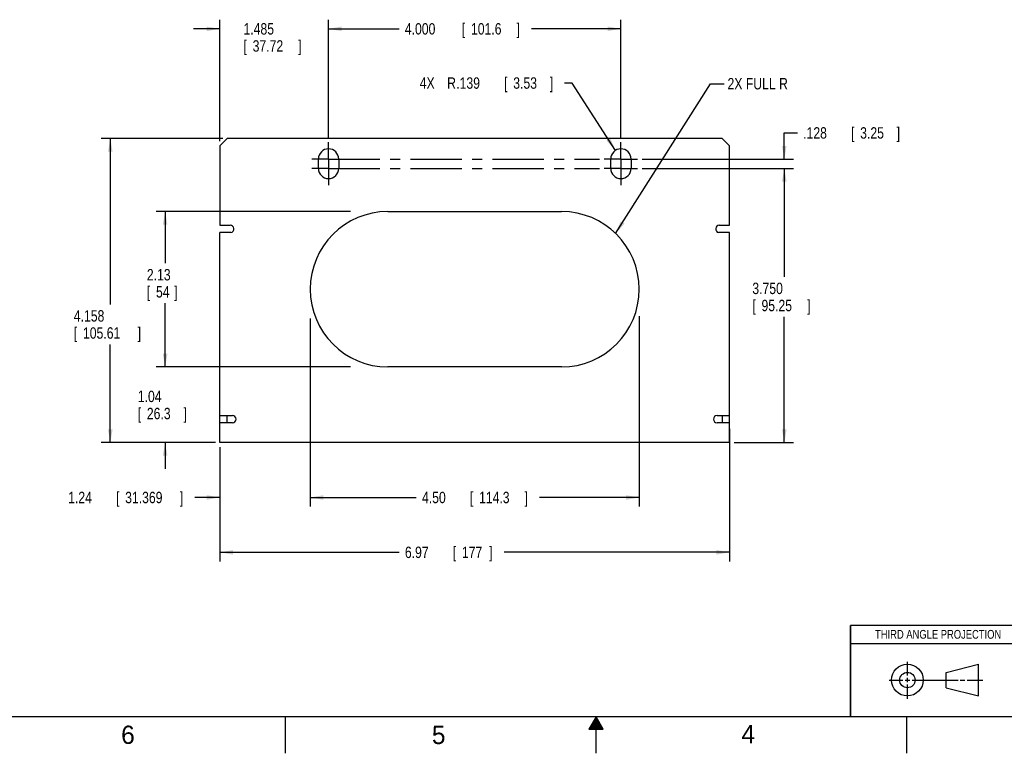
# Model space of a CAD drawing. Header units: inches. Extents: x 0 to 34, y 0 to 22.
# Tile 57 of 66: x 9.1 to 22.6, y 0 to 10. Entities that reach past the tile are written whole.
import ezdxf
from ezdxf.enums import TextEntityAlignment as Align

# ---------------------------------------------------------------- set-up
doc = ezdxf.new("R2010")
doc.units = ezdxf.units.IN
doc.header["$LTSCALE"] = 1.87
doc.header["$MEASUREMENT"] = 0
doc.linetypes.add('CENTER', pattern=[0.6, 0.375, -0.075, 0.075, -0.075])
doc.layers.get('0').update_dxf_attribs({"linetype": 'CONTINUOUS'})
for name, color, linetype in [('DEFAULT_1', 7, 'CENTER'), ('DETAIL', 7, 'CONTINUOUS'), ('DIMENSIONS', 7, 'CONTINUOUS')]:
    doc.layers.add(name, color=color, linetype=linetype)
doc.styles.get("Standard").update_dxf_attribs({"font": 'txt', "width": 0.8})
doc.dimstyles.new('DIMSTYLE_1', dxfattribs={"dimtxt": 0.156, "dimasz": 0.18, "dimexe": 0.18, "dimexo": 0.0625, "dimgap": 0.09, "dimtad": 0, "dimtih": 1, "dimtoh": 1, "dimzin": 4, "dimdsep": 46, "dimtxsty": 'STANDARD', "dimblk": '_FILLED', "dimblk1": '_FILLED', "dimblk2": '_FILLED', "dimcen": 0.09, "dimadec": 0, "dimazin": 0, "dimtp": 0.01, "dimtm": 0.01, "dimtfac": 1, "dimtofl": 0, "dimtmove": 0, "dimatfit": 3, "dimldrblk": '_FILLED', "dimfxl": 1, "dimtolj": 1, "dimtzin": 4, "dimarcsym": 0})
doc.dimstyles.new('DIMSTYLE_2', dxfattribs={"dimtxt": 0.156, "dimasz": 0.18, "dimexe": 0.18, "dimexo": 0.0625, "dimgap": 0.09, "dimtad": 0, "dimtih": 1, "dimtoh": 1, "dimdec": 3, "dimzin": 4, "dimdsep": 46, "dimtxsty": 'STANDARD', "dimblk": '_FILLED', "dimblk1": '_FILLED', "dimblk2": '_FILLED', "dimcen": 0.09, "dimadec": 0, "dimazin": 0, "dimtp": 0.001, "dimtm": 0.001, "dimtfac": 1, "dimtdec": 3, "dimtofl": 0, "dimtmove": 0, "dimatfit": 3, "dimldrblk": '_FILLED', "dimfxl": 1, "dimtolj": 1, "dimtzin": 4, "dimarcsym": 0})
doc.dimstyles.new('DIMSTYLE_4', dxfattribs={"dimtxt": 0.156, "dimasz": 0.18, "dimexe": 0.18, "dimexo": 0.0625, "dimgap": 0.09, "dimtad": 0, "dimtih": 1, "dimtoh": 1, "dimdec": 3, "dimzin": 4, "dimdsep": 46, "dimtxsty": 'STANDARD', "dimblk": '_FILLED', "dimblk1": '_FILLED', "dimblk2": '_FILLED', "dimcen": 0.09, "dimadec": 0, "dimazin": 0, "dimtp": 0.001, "dimtm": 0.001, "dimtfac": 1, "dimtdec": 3, "dimtofl": 0, "dimtmove": 0, "dimatfit": 3, "dimldrblk": '_FILLED', "dimfxl": 1, "dimtolj": 1, "dimtzin": 4, "dimarcsym": 0})

# ---------------------------------------------------------------- blocks, each defined once
blk = doc.blocks.new('THIRD_ANGLE_BL0', base_point=(21.651, 0.998))
at = {"color": 2, "linetype": 'CONTINUOUS'}
for p, q in [((21.259, 1.064), (21.259, 1.251)), ((21.009, 1.001), (21.197, 1.001)), ((21.228, 1.001), (21.291, 1.001)), ((21.259, 0.97), (21.259, 1.033)), ((21.322, 1.001), (21.952, 1.001)), ((21.983, 1.001), (22.046, 1.001)), ((22.077, 1.001), (22.293, 1.001)), ((21.259, 0.746), (21.259, 0.939))]:
    blk.add_line(p, q, dxfattribs=at)
at = {"color": 7, "linetype": 'CONTINUOUS'}
for p, q in [((21.791, 1.106), (22.23, 1.218)), ((22.23, 0.784), (22.23, 1.218)), ((21.791, 0.896), (21.791, 1.106)), ((21.791, 0.896), (22.23, 0.784))]:
    blk.add_line(p, q, dxfattribs=at)
for radius in [0.217, 0.105]:
    blk.add_circle((21.259, 1.001), radius, dxfattribs=at)
blk = doc.blocks.new('_FILLED')
at = {"color": 0, "linetype": 'BYBLOCK'}
blk.add_solid([(0, 0), (-1, 0.174), (-1, -0.174)], dxfattribs=at)
blk = doc.blocks.new('*D0')
at = {"layer": 'DIMENSIONS', "color": 2, "linetype": 'CONTINUOUS'}
for p, q in [((13.09, 5.895), (13.09, 3.373)), ((11.855, 4.185), (11.855, 3.373)), ((11.855, 3.498), (11.51, 3.498)), ((13.09, 3.498), (13.45, 3.498))]:
    blk.add_line(p, q, dxfattribs=at)
at = {"layer": 'DIMENSIONS', "color": 2, "linetype": 'CONTINUOUS', "xscale": 0.18, "yscale": 0.18, "zscale": 0.18}
blk.add_blockref('_FILLED', (11.855, 3.498), dxfattribs=at)
at = {"layer": 'DIMENSIONS', "color": 2, "linetype": 'CONTINUOUS', "xscale": 0.18, "yscale": 0.18, "zscale": 0.18, "rotation": 180}
blk.add_blockref('_FILLED', (13.09, 3.498), dxfattribs=at)
at = {"layer": 'DIMENSIONS', "color": 2, "linetype": 'CONTINUOUS', "width": 0.8}
for s, p in [('1.24', (9.778, 3.42)), ('[', (10.433, 3.42)), ('31.369', (10.558, 3.42)), (']', (11.307, 3.42))]:
    blk.add_text(s, height=0.156, dxfattribs=at).set_placement(p)
blk = doc.blocks.new('*D1')
at = {"layer": 'DIMENSIONS', "color": 2, "linetype": 'CONTINUOUS'}
for p, q in [((13.09, 5.945), (13.09, 3.373)), ((17.59, 5.977), (17.59, 3.373)), ((13.09, 3.498), (14.541, 3.498)), ((17.59, 3.498), (16.226, 3.498))]:
    blk.add_line(p, q, dxfattribs=at)
at = {"layer": 'DIMENSIONS', "color": 2, "linetype": 'CONTINUOUS', "xscale": 0.18, "yscale": 0.18, "zscale": 0.18, "rotation": 180}
blk.add_blockref('_FILLED', (13.09, 3.498), dxfattribs=at)
at = {"layer": 'DIMENSIONS', "color": 2, "linetype": 'CONTINUOUS', "xscale": 0.18, "yscale": 0.18, "zscale": 0.18}
blk.add_blockref('_FILLED', (17.59, 3.498), dxfattribs=at)
at = {"layer": 'DIMENSIONS', "color": 2, "linetype": 'CONTINUOUS', "width": 0.8}
for s, p in [('4.50', (14.619, 3.42)), ('[', (15.274, 3.42)), ('114.3', (15.399, 3.42)), (']', (16.023, 3.42))]:
    blk.add_text(s, height=0.156, dxfattribs=at).set_placement(p)
blk = doc.blocks.new('*D2')
at = {"layer": 'DIMENSIONS', "color": 2, "linetype": 'CONTINUOUS'}
for p, q in [((13.34, 8.417), (13.34, 10.031)), ((17.34, 8.417), (17.34, 10.031)), ((13.34, 9.906), (14.306, 9.906)), ((17.34, 9.906), (16.116, 9.906))]:
    blk.add_line(p, q, dxfattribs=at)
at = {"layer": 'DIMENSIONS', "color": 2, "linetype": 'CONTINUOUS', "xscale": 0.18, "yscale": 0.18, "zscale": 0.18, "rotation": 180}
blk.add_blockref('_FILLED', (13.34, 9.906), dxfattribs=at)
at = {"layer": 'DIMENSIONS', "color": 2, "linetype": 'CONTINUOUS', "xscale": 0.18, "yscale": 0.18, "zscale": 0.18}
blk.add_blockref('_FILLED', (17.34, 9.906), dxfattribs=at)
at = {"layer": 'DIMENSIONS', "color": 2, "linetype": 'CONTINUOUS', "width": 0.8}
for s, p in [('4.000', (14.384, 9.828)), ('[', (15.164, 9.828)), ('101.6', (15.289, 9.828)), (']', (15.913, 9.828))]:
    blk.add_text(s, height=0.156, dxfattribs=at).set_placement(p)
blk = doc.blocks.new('*D3')
at = {"layer": 'DIMENSIONS', "color": 2, "linetype": 'CONTINUOUS'}
for p, q in [((18.825, 4.435), (18.825, 2.623)), ((11.855, 4.103), (11.855, 2.623)), ((11.855, 2.748), (14.307, 2.748)), ((18.825, 2.748), (15.742, 2.748))]:
    blk.add_line(p, q, dxfattribs=at)
at = {"layer": 'DIMENSIONS', "color": 2, "linetype": 'CONTINUOUS', "xscale": 0.18, "yscale": 0.18, "zscale": 0.18, "rotation": 180}
blk.add_blockref('_FILLED', (11.855, 2.748), dxfattribs=at)
at = {"layer": 'DIMENSIONS', "color": 2, "linetype": 'CONTINUOUS', "xscale": 0.18, "yscale": 0.18, "zscale": 0.18}
blk.add_blockref('_FILLED', (18.825, 2.748), dxfattribs=at)
at = {"layer": 'DIMENSIONS', "color": 2, "linetype": 'CONTINUOUS', "width": 0.8}
for s, p in [('6.97', (14.385, 2.67)), ('[', (15.04, 2.67)), (']', (15.539, 2.67)), ('177', (15.165, 2.67))]:
    blk.add_text(s, height=0.156, dxfattribs=at).set_placement(p)
blk = doc.blocks.new('*D6')
at = {"layer": 'DIMENSIONS', "color": 2, "linetype": 'CONTINUOUS'}
for p, q in [((13.641, 7.408), (10.98, 7.408)), ((11.105, 7.408), (11.105, 6.7)), ((11.105, 5.283), (11.105, 6.154)), ((13.641, 5.283), (10.98, 5.283))]:
    blk.add_line(p, q, dxfattribs=at)
at = {"layer": 'DIMENSIONS', "color": 2, "linetype": 'CONTINUOUS', "xscale": 0.18, "yscale": 0.18, "zscale": 0.18}
for p, rotation in [((11.105, 7.408), 90), ((11.105, 5.283), 270)]:
    blk.add_blockref('_FILLED', p, dxfattribs=dict(at, rotation=rotation))
at = {"layer": 'DIMENSIONS', "color": 2, "linetype": 'CONTINUOUS', "width": 0.8}
for s, p in [('2.13', (10.855, 6.466)), ('[', (10.855, 6.232)), ('54', (10.98, 6.232)), (']', (11.23, 6.232))]:
    blk.add_text(s, height=0.156, dxfattribs=at).set_placement(p)
blk = doc.blocks.new('*D7')
at = {"layer": 'DIMENSIONS', "color": 2, "linetype": 'CONTINUOUS'}
for p, q in [((11.105, 5.283), (11.105, 5.643)), ((12.774, 5.283), (10.98, 5.283)), ((11.793, 4.248), (10.98, 4.248)), ((11.105, 4.248), (11.105, 3.888))]:
    blk.add_line(p, q, dxfattribs=at)
at = {"layer": 'DIMENSIONS', "color": 2, "linetype": 'CONTINUOUS', "xscale": 0.18, "yscale": 0.18, "zscale": 0.18}
for p, rotation in [((11.105, 5.283), 270), ((11.105, 4.248), 90)]:
    blk.add_blockref('_FILLED', p, dxfattribs=dict(at, rotation=rotation))
at = {"layer": 'DIMENSIONS', "color": 2, "linetype": 'CONTINUOUS', "width": 0.8}
for s, p in [('1.04', (10.731, 4.802)), ('[', (10.731, 4.568)), ('26.3', (10.855, 4.568)), (']', (11.355, 4.568))]:
    blk.add_text(s, height=0.156, dxfattribs=at).set_placement(p)
blk = doc.blocks.new('*D8')
at = {"layer": 'DIMENSIONS', "color": 2, "linetype": 'CONTINUOUS'}
for p, q in [((17.632, 7.998), (19.7, 7.998)), ((19.575, 7.998), (19.575, 6.513)), ((19.575, 4.248), (19.575, 5.967)), ((18.888, 4.248), (19.7, 4.248))]:
    blk.add_line(p, q, dxfattribs=at)
at = {"layer": 'DIMENSIONS', "color": 2, "linetype": 'CONTINUOUS', "xscale": 0.18, "yscale": 0.18, "zscale": 0.18}
for p, rotation in [((19.575, 7.998), 90), ((19.575, 4.248), 270)]:
    blk.add_blockref('_FILLED', p, dxfattribs=dict(at, rotation=rotation))
at = {"layer": 'DIMENSIONS', "color": 2, "linetype": 'CONTINUOUS', "width": 0.8}
for s, p in [('3.750', (19.138, 6.279)), ('[', (19.138, 6.045)), ('95.25', (19.263, 6.045)), (']', (19.887, 6.045))]:
    blk.add_text(s, height=0.156, dxfattribs=at).set_placement(p)
blk = doc.blocks.new('*D9')
at = {"layer": 'DIMENSIONS', "color": 2, "linetype": 'CONTINUOUS'}
for p, q in [((11.855, 8.369), (11.855, 10.031)), ((13.34, 8.417), (13.34, 10.031)), ((11.855, 9.906), (11.495, 9.906)), ((13.34, 9.906), (13.7, 9.906))]:
    blk.add_line(p, q, dxfattribs=at)
at = {"layer": 'DIMENSIONS', "color": 2, "linetype": 'CONTINUOUS', "xscale": 0.18, "yscale": 0.18, "zscale": 0.18}
blk.add_blockref('_FILLED', (11.855, 9.906), dxfattribs=at)
at = {"layer": 'DIMENSIONS', "color": 2, "linetype": 'CONTINUOUS', "xscale": 0.18, "yscale": 0.18, "zscale": 0.18, "rotation": 180}
blk.add_blockref('_FILLED', (13.34, 9.906), dxfattribs=at)
at = {"layer": 'DIMENSIONS', "color": 2, "linetype": 'CONTINUOUS', "width": 0.8}
for s, p in [('1.485', (12.177, 9.828)), ('[', (12.177, 9.594)), ('37.72', (12.302, 9.594)), (']', (12.926, 9.594))]:
    blk.add_text(s, height=0.156, dxfattribs=at).set_placement(p)
blk = doc.blocks.new('*D10')
at = {"layer": 'DIMENSIONS', "color": 2, "linetype": 'CONTINUOUS'}
for p, q in [((11.893, 8.406), (10.23, 8.406)), ((10.355, 8.406), (10.355, 6.137)), ((10.355, 4.248), (10.355, 5.591)), ((11.793, 4.248), (10.23, 4.248))]:
    blk.add_line(p, q, dxfattribs=at)
at = {"layer": 'DIMENSIONS', "color": 2, "linetype": 'CONTINUOUS', "xscale": 0.18, "yscale": 0.18, "zscale": 0.18}
for p, rotation in [((10.355, 8.406), 90), ((10.355, 4.248), 270)]:
    blk.add_blockref('_FILLED', p, dxfattribs=dict(at, rotation=rotation))
at = {"layer": 'DIMENSIONS', "color": 2, "linetype": 'CONTINUOUS', "width": 0.8}
for s, p in [('4.158', (9.856, 5.903)), ('[', (9.856, 5.669)), ('105.61', (9.981, 5.669)), (']', (10.729, 5.669))]:
    blk.add_text(s, height=0.156, dxfattribs=at).set_placement(p)
blk = doc.blocks.new('*D11')
at = {"layer": 'DIMENSIONS', "color": 2, "linetype": 'CONTINUOUS'}
for p, q in [((19.575, 8.126), (19.575, 8.483)), ((19.575, 8.483), (19.755, 8.483)), ((17.632, 8.126), (19.7, 8.126)), ((17.632, 7.998), (19.7, 7.998)), ((19.575, 7.998), (19.575, 7.638))]:
    blk.add_line(p, q, dxfattribs=at)
at = {"layer": 'DIMENSIONS', "color": 2, "linetype": 'CONTINUOUS', "xscale": 0.18, "yscale": 0.18, "zscale": 0.18}
for p, rotation in [((19.575, 8.126), 270), ((19.575, 7.998), 90)]:
    blk.add_blockref('_FILLED', p, dxfattribs=dict(at, rotation=rotation))
at = {"layer": 'DIMENSIONS', "color": 2, "linetype": 'CONTINUOUS', "width": 0.8}
for s, p in [('.128', (19.833, 8.405)), ('[', (20.488, 8.405)), ('3.25', (20.613, 8.405)), (']', (21.112, 8.405))]:
    blk.add_text(s, height=0.156, dxfattribs=at).set_placement(p)
blk = doc.blocks.new('*D29')
at = {"layer": 'DIMENSIONS', "color": 2, "linetype": 'CONTINUOUS'}
for p, q in [((16.671, 9.165), (16.569, 9.165)), ((17.265, 8.243), (16.671, 9.165))]:
    blk.add_line(p, q, dxfattribs=at)
at = {"layer": 'DIMENSIONS', "color": 2, "linetype": 'CONTINUOUS', "xscale": 0.18, "yscale": 0.18, "zscale": 0.18, "rotation": 302.756834}
blk.add_blockref('_FILLED', (17.265, 8.243), dxfattribs=at)
at = {"layer": 'DIMENSIONS', "color": 2, "linetype": 'CONTINUOUS', "width": 0.8}
for s, p in [('4X ', (14.588, 9.087)), ('R', (14.963, 9.087)), ('.139', (15.087, 9.087)), ('[', (15.743, 9.087)), ('3.53', (15.867, 9.087)), (']', (16.367, 9.087))]:
    blk.add_text(s, height=0.156, dxfattribs=at).set_placement(p)

msp = doc.modelspace()

# ---------------------------------------------------------------- linework, layer by layer
at = {"color": 3, "linetype": 'CONTINUOUS'}
for p, q in [((11.9551, 8.406), (11.8551, 8.306)), ((18.7251, 8.406), (11.9551, 8.406)), ((18.8251, 8.306), (18.7251, 8.406)), ((11.8551, 8.306), (11.8551, 7.2194)), ((18.8251, 7.2194), (18.8251, 8.306)), ((13.2011, 7.998), (13.2011, 8.126)), ((13.4791, 8.126), (13.4791, 7.998)), ((17.2011, 7.998), (17.2011, 8.126)), ((17.4791, 8.126), (17.4791, 7.998)), ((14.1526, 7.408), (16.5276, 7.408)), ((11.8551, 7.2194), (11.9941, 7.2194)), ((18.6861, 7.2194), (18.8251, 7.2194)), ((11.8551, 4.248), (11.8551, 7.1194)), ((11.985, 7.1194), (11.8551, 7.1194)), ((18.8251, 7.1194), (18.6952, 7.1194)), ((18.8251, 4.248), (18.8251, 7.1194)), ((16.5276, 5.283), (14.1526, 5.283)), ((11.8551, 4.6194), (12.0251, 4.6194)), ((18.6551, 4.6194), (18.8251, 4.6194)), ((12.0251, 4.5194), (11.8551, 4.5194)), ((18.8251, 4.5194), (18.6551, 4.5194)), ((18.8251, 4.248), (11.8551, 4.248))]:
    msp.add_line(p, q, dxfattribs=at)
at = {"color": 7, "linetype": 'CONTINUOUS'}
for p, q in [((11.9551, 4.5194), (11.9551, 4.6194)), ((18.7251, 4.6194), (18.7251, 4.5194))]:
    msp.add_line(p, q, dxfattribs=at)
at = {"color": 2, "linetype": 'CONTINUOUS'}
msp.add_line((20.48, 1.5), (22.98, 1.5), dxfattribs=at)
at = {"color": 7, "linetype": 'CONTINUOUS', "const_width": 0.02}
for points in [[(20.48, 1.75), (22.98, 1.75)], [(20.48, 1.75), (20.48, 0.5)]]:
    msp.add_lwpolyline(points, dxfattribs=at)
at = {"color": 3, "linetype": 'CONTINUOUS'}
for centre, radius, start, end in [((13.3401, 8.126), 0.139, 0, 180), ((17.3401, 8.126), 0.139, 0, 180), ((13.3401, 7.998), 0.139, 180, 360), ((17.3401, 7.998), 0.139, 180, 360), ((14.1526, 6.3455), 1.0625, 90, 270), ((16.5276, 6.3455), 1.0625, 270, 90), ((11.9941, 7.1694), 0.05, 282.70903, 90), ((18.6861, 7.1694), 0.05, 90, 257.29097), ((12.0251, 4.5694), 0.05, 270, 90), ((18.6551, 4.5694), 0.05, 90, 270)]:
    msp.add_arc(centre, radius, start, end, dxfattribs=at)
for points, knots in [([(12.0051, 7.1207), (12.0034, 7.1205), (11.9968, 7.1197), (11.99, 7.1194), (11.985, 7.1194)], [0, 0, 0, 0, 0.2488744, 1, 1, 1, 1]), ([(18.6952, 7.1194), (18.6935, 7.1194), (18.6868, 7.1195), (18.6801, 7.12), (18.6751, 7.1207)], [0, 0, 0, 0, 0.2504146, 1, 1, 1, 1])]:
    msp.add_open_spline(points, degree=3, knots=knots, dxfattribs=at)
at = {"layer": 'DEFAULT_1', "color": 2, "linetype": 'CENTER'}
for p, q in [((13.3401, 8.227), (13.3401, 8.355)), ((17.3401, 8.227), (17.3401, 8.355)), ((13.3401, 8.126), (13.3401, 8.227)), ((17.3401, 8.126), (17.3401, 8.227)), ((13.3401, 8.126), (13.1111, 8.126)), ((13.3401, 8.126), (13.3401, 7.897)), ((13.3401, 8.126), (17.0448, 8.126)), ((17.3401, 8.126), (17.1111, 8.126)), ((17.3401, 8.126), (17.5691, 8.126)), ((17.3401, 8.126), (17.3401, 7.897)), ((13.3401, 7.998), (13.1111, 7.998)), ((13.3401, 7.998), (17.0448, 7.998)), ((17.3401, 7.998), (17.1111, 7.998)), ((17.3401, 7.998), (17.5691, 7.998)), ((13.3401, 7.897), (13.3401, 7.769)), ((17.3401, 7.897), (17.3401, 7.769))]:
    msp.add_line(p, q, dxfattribs=at)
at = {"layer": 'DETAIL', "color": 2, "linetype": 'CONTINUOUS'}
for p, q in [((17.2676, 7.1079), (18.5664, 9.156)), ((18.5664, 9.156), (18.7521, 9.156)), ((12.75, 0), (12.75, 0.5)), ((17, 0.5), (16.902, 0.3303)), ((16.948, 0.41), (17.052, 0.41)), ((16.9538, 0.42), (17.0462, 0.42)), ((16.9596, 0.43), (17.0404, 0.43)), ((16.9654, 0.44), (17.0346, 0.44)), ((16.9711, 0.45), (17.0289, 0.45)), ((16.9769, 0.46), (17.0231, 0.46)), ((16.9827, 0.47), (17.0173, 0.47)), ((16.9885, 0.48), (17.0115, 0.48)), ((16.9942, 0.49), (17.0058, 0.49)), ((17.098, 0.3303), (17, 0.5)), ((17, 0), (17, 0.5)), ((21.25, 0), (21.25, 0.5)), ((16.902, 0.3303), (17.098, 0.3303)), ((16.9076, 0.34), (17.0924, 0.34)), ((16.9134, 0.35), (17.0866, 0.35)), ((16.9192, 0.36), (17.0808, 0.36)), ((16.9249, 0.37), (17.0751, 0.37)), ((16.9307, 0.38), (17.0693, 0.38)), ((16.9365, 0.39), (17.0635, 0.39)), ((16.9423, 0.4), (17.0577, 0.4))]:
    msp.add_line(p, q, dxfattribs=at)
at = {"layer": 'DETAIL', "color": 7, "linetype": 'CONTINUOUS', "const_width": 0.02}
msp.add_lwpolyline([(0.5, 0.5), (33.5, 0.5)], dxfattribs=at)
at = {"layer": 'DETAIL', "color": 2, "linetype": 'CONTINUOUS'}
msp.add_solid([(17.3376, 7.2767), (17.2676, 7.1079), (17.3903, 7.2432)], dxfattribs=at)

# ---------------------------------------------------------------- block references
at = {"color": 2, "linetype": 'CONTINUOUS'}
msp.add_blockref('THIRD_ANGLE_BL0', (21.6511, 0.9984), dxfattribs=at)

# ---------------------------------------------------------------- texts
at = {"color": 2, "linetype": 'CONTINUOUS', "width": 0.8}
msp.add_text('THIRD ANGLE PROJECTION', height=0.12, dxfattribs=at).set_placement((21.6796, 1.5668), align=Align.CENTER)
at = {"layer": 'DETAIL', "color": 2, "linetype": 'CONTINUOUS', "width": 0.8}
msp.add_text(' 2X FULL R', height=0.156, dxfattribs=at).set_placement((18.7521, 9.078))
at = {"layer": 'DETAIL', "color": 2, "linetype": 'CONTINUOUS'}
for s, p in [('6', (10.5032, 0.1284)), ('5', (14.754, 0.1262)), ('4', (18.9884, 0.1369))]:
    msp.add_text(s, height=0.25, dxfattribs=at).set_placement(p)

# ---------------------------------------------------------------- dimensions: what is measured, and where the dimension line sits
at = {"layer": 'DIMENSIONS', "color": 2, "linetype": 'CONTINUOUS'}
for base, p1, p2, dimstyle, picture, middle in [((13.3401, 9.906), (11.8551, 8.3685), (13.3401, 8.4175), 'DIMSTYLE_2', '*D9', (12.6141, 9.789)), ((17.3401, 9.906), (13.3401, 8.4175), (17.3401, 8.4175), 'DIMSTYLE_2', '*D2', (15.2113, 9.906)), ((17.5901, 3.498), (13.0901, 5.9454), (17.5901, 5.9772), 'DIMSTYLE_1', '*D1', (15.3835, 3.498)), ((18.8251, 2.748), (11.8551, 4.1034), (18.8251, 4.4355), 'DIMSTYLE_1', '*D3', (15.0243, 2.748))]:
    dim = msp.add_linear_dim(base=base, p1=p1, p2=p2, dimstyle=dimstyle, dxfattribs=at)
    dim.commit()
    dim.dimension.update_dxf_attribs({"geometry": picture, "text_midpoint": middle, "dimtype": 160})
dim = msp.add_radius_dim(center=(17.3401, 8.126), mpoint=(17.2649, 8.2429), text='4X <>', dimstyle='DIMSTYLE_4', dxfattribs=at)
dim.commit()
dim.dimension.update_dxf_attribs({"geometry": '*D29', "text_midpoint": (15.5399, 9.1652), "dimtype": 164})
for base, p1, p2, angle, dimstyle, picture, middle in [((19.5751, 8.126), (17.6316, 7.998), (17.6316, 8.126), 90, 'DIMSTYLE_2', '*D11', (20.5352, 8.483)), ((10.3551, 8.406), (11.7926, 4.248), (11.8926, 8.406), 90, 'DIMSTYLE_2', '*D10', (10.3551, 5.8635)), ((19.5751, 7.998), (18.8876, 4.248), (17.6316, 7.998), 90, 'DIMSTYLE_2', '*D8', (19.5751, 6.2398)), ((11.1050943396, 5.2829746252), (13.6414774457, 7.4079746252), (13.6414774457, 5.2829746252), 270, 'DIMSTYLE_1', '*D6', (11.1050943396, 6.4273302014)), ((11.8550943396, 3.4979746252), (13.0900943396, 5.8945344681), (11.8550943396, 4.1854746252), 180, 'DIMSTYLE_1', '*D0', (10.6047896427, 3.4979746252)), ((11.1050943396, 4.2479746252), (12.7742652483, 5.2829746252), (11.7925943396, 4.2479746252), 270, 'DIMSTYLE_1', '*D7', (11.1050943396, 4.7632203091))]:
    dim = msp.add_linear_dim(base=base, p1=p1, p2=p2, angle=angle, dimstyle=dimstyle, dxfattribs=at)
    dim.commit()
    dim.dimension.update_dxf_attribs({"geometry": picture, "text_midpoint": middle, "dimtype": 160})

doc.saveas('drawing.dxf')
